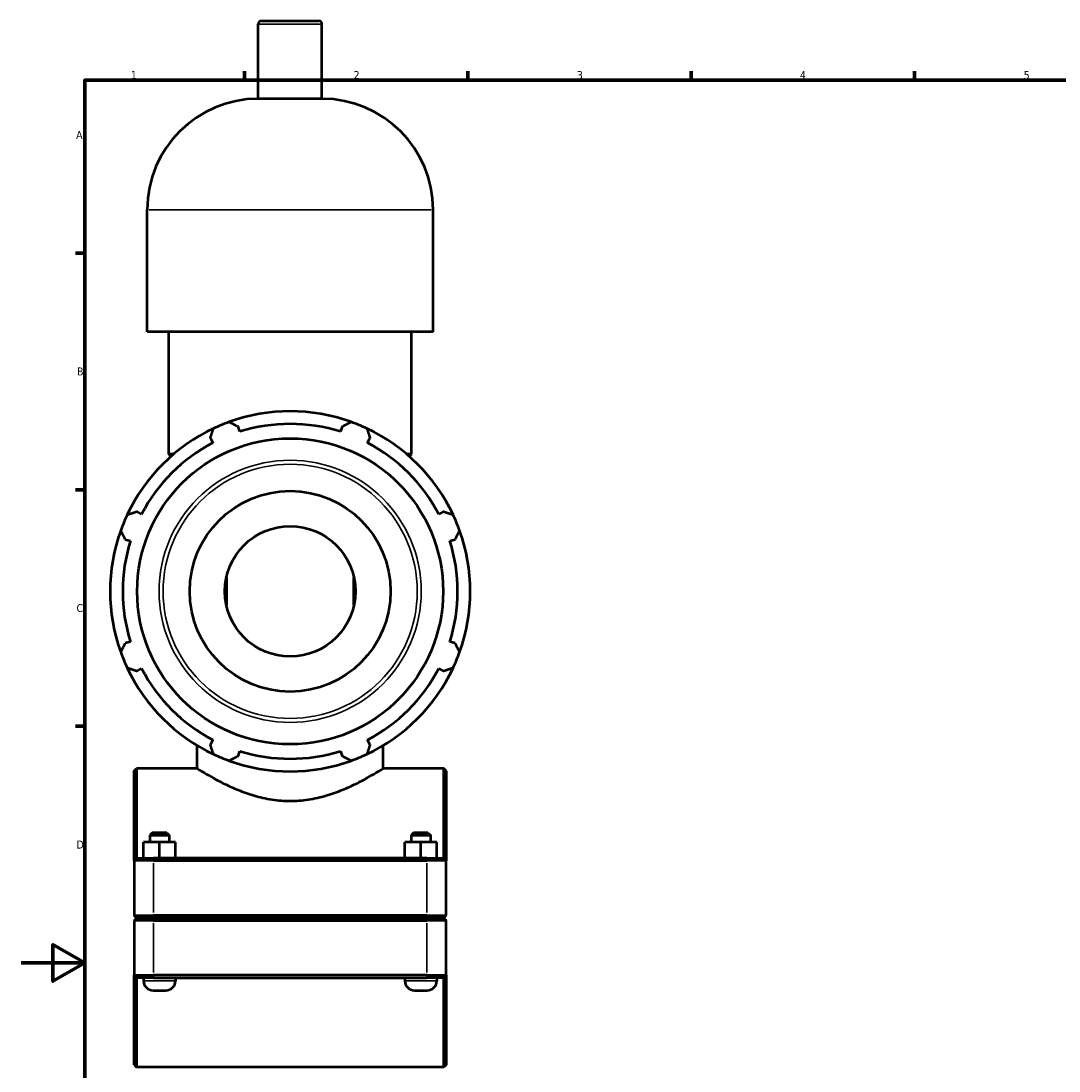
# Model space of a CAD drawing. Header units: millimetres. Extents: x 0 to 1053, y -24 to 1487.
# Tile 2 of 8: x 0 to 326, y 263 to 593. Entities that reach past the tile are written whole.
import ezdxf

# ---------------------------------------------------------------- set-up
doc = ezdxf.new("R2010")
doc.units = ezdxf.units.MM
for name, color, linetype, lineweight in [('Border (ISO)', 7, 'Continuous', 70), ('Visible (ISO)', 7, 'Continuous', 50), ('Visible Narrow (ISO)', 7, 'Continuous', 35)]:
    doc.layers.add(name, color=color, linetype=linetype, lineweight=lineweight)
doc.styles.add('Note Text (ISO)', font='tahoma.ttf')

# ---------------------------------------------------------------- blocks, each defined once
blk = doc.blocks.new('Borders Default Border')
at = {"layer": 'Border (ISO)'}
for p, q in [((70.08, 574), (70.08, 576.9)), ((140.17, 574), (140.17, 576.9)), ((210.25, 574), (210.25, 576.9)), ((280.33, 574), (280.33, 576.9)), ((20, 519.75), (17.1, 519.75)), ((20, 445.5), (17.1, 445.5)), ((20, 371.25), (17.1, 371.25))]:
    blk.add_line(p, q, dxfattribs=at)
at = {"layer": 'Border (ISO)', "flags": 128}
for points in [[(20, 20), (20, 574), (821, 574), (821, 20), (20, 20)], [(0, 297), (20, 297), (10, 302.77), (10, 291.23), (20, 297)]]:
    blk.add_lwpolyline(points, dxfattribs=at)
at = {"layer": 'Border (ISO)', "color": 232, "true_color": 0xca0064, "char_height": 2.5, "attachment_point": 7, "style": 'Note Text (ISO)'}
for s, insert in [('1', (34.48, 574.4)), ('2', (104.37, 574.4)), ('3', (174.43, 574.35)), ('4', (244.42, 574.4)), ('5', (314.64, 574.35)), ('A', (17.29, 555.62)), ('B', (17.59, 481.37)), ('C', (17.43, 407.08)), ('D', (17.43, 332.88))]:
    blk.add_mtext(s, dxfattribs=dict(at, insert=insert))

msp = doc.modelspace()

# ---------------------------------------------------------------- linework, layer by layer
at = {"layer": 'Visible (ISO)'}
for p, q in [((74.471, 568.215), (74.471, 591.615)), ((75.471, 592.615), (93.446, 592.615)), ((94.446, 568.215), (94.446, 591.615)), ((94.446, 568.215), (74.471, 568.215)), ((39.614, 495.015), (39.614, 533.358)), ((129.304, 495.015), (129.304, 533.358)), ((129.304, 495.015), (39.614, 495.015)), ((46.34, 456.672), (46.34, 495.015)), ((122.577, 456.672), (122.577, 495.015)), ((68.658, 463.728), (68.148, 465.344)), ((100.769, 465.344), (100.259, 463.728)), ((59.413, 461.726), (60.196, 460.223)), ((108.721, 460.223), (109.504, 461.726)), ((47.875, 456.672), (46.34, 456.672)), ((47.053, 455.959), (46.34, 456.672)), ((122.577, 456.672), (121.042, 456.672)), ((121.864, 455.959), (122.577, 456.672)), ((37.851, 437.877), (36.347, 438.66)), ((132.57, 438.66), (131.067, 437.877)), ((32.729, 429.925), (34.345, 429.415)), ((134.572, 429.415), (136.188, 429.925)), ((64.459, 418), (64.459, 409.23)), ((104.459, 409.23), (104.459, 418)), ((34.345, 397.814), (32.729, 397.305)), ((136.188, 397.305), (134.572, 397.814)), ((36.347, 388.57), (37.851, 389.352)), ((131.067, 389.352), (132.57, 388.57)), ((60.196, 367.007), (59.413, 365.503)), ((109.504, 365.503), (108.721, 367.007)), ((55.309, 357.99), (55.309, 365.215)), ((68.148, 361.885), (68.658, 363.502)), ((100.259, 363.502), (100.769, 361.885)), ((113.608, 357.99), (113.608, 365.215)), ((35.459, 357.24), (36.209, 357.99)), ((35.459, 329.115), (35.459, 357.24)), ((36.209, 357.99), (36.209, 329.865)), ((55.309, 357.99), (36.209, 357.99)), ((132.709, 357.99), (113.608, 357.99)), ((132.709, 329.865), (132.709, 357.99)), ((133.459, 357.24), (132.709, 357.99)), ((133.459, 357.24), (133.459, 329.115)), ((41.209, 337.865), (40.459, 337.115)), ((40.459, 337.115), (46.459, 337.115)), ((40.459, 337.115), (40.459, 334.865)), ((45.709, 337.865), (41.209, 337.865)), ((45.709, 337.865), (46.459, 337.115)), ((46.459, 337.115), (46.459, 334.865)), ((123.209, 337.865), (122.459, 337.115)), ((122.459, 337.115), (128.459, 337.115)), ((122.459, 337.115), (122.459, 334.865)), ((127.709, 337.865), (123.209, 337.865)), ((127.709, 337.865), (128.459, 337.115)), ((128.459, 337.115), (128.459, 334.865)), ((38.443, 329.865), (38.443, 334.865)), ((43.428, 334.865), (38.443, 334.865)), ((43.428, 329.865), (43.428, 334.865)), ((48.443, 334.865), (43.428, 334.865)), ((48.443, 329.865), (48.443, 334.865)), ((48.474, 334.865), (48.443, 334.865)), ((48.474, 329.865), (48.474, 334.865)), ((120.443, 329.865), (120.443, 334.865)), ((125.428, 334.865), (120.443, 334.865)), ((125.428, 329.865), (125.428, 334.865)), ((130.443, 334.865), (125.428, 334.865)), ((130.443, 329.865), (130.443, 334.865)), ((130.474, 334.865), (130.443, 334.865)), ((130.474, 329.865), (130.474, 334.865)), ((36.209, 329.865), (35.459, 329.115)), ((36.209, 329.865), (41.559, 329.865)), ((127.359, 329.865), (41.559, 329.865)), ((127.359, 329.865), (132.709, 329.865)), ((132.709, 329.865), (133.459, 329.115)), ((41.559, 329.115), (35.459, 329.115)), ((35.459, 329.115), (35.459, 311.915)), ((41.559, 329.115), (127.359, 329.115)), ((133.459, 329.115), (127.359, 329.115)), ((133.459, 311.915), (133.459, 329.115)), ((36.209, 311.165), (35.459, 311.915)), ((35.459, 311.915), (41.559, 311.915)), ((36.209, 311.065), (35.459, 310.315)), ((41.559, 310.315), (35.459, 310.315)), ((35.459, 310.315), (35.459, 293.115)), ((41.559, 311.165), (36.209, 311.165)), ((36.209, 311.065), (41.559, 311.065)), ((38.459, 311.165), (38.459, 311.065)), ((127.359, 311.915), (41.559, 311.915)), ((41.559, 311.165), (127.359, 311.165)), ((127.359, 311.065), (41.559, 311.065)), ((41.559, 310.315), (127.359, 310.315)), ((48.459, 311.165), (48.459, 311.065)), ((120.459, 311.165), (120.459, 311.065)), ((127.359, 311.915), (133.459, 311.915)), ((132.709, 311.165), (127.359, 311.165)), ((127.359, 311.065), (132.709, 311.065)), ((133.459, 310.315), (127.359, 310.315)), ((130.459, 311.165), (130.459, 311.065)), ((132.709, 311.165), (133.459, 311.915)), ((132.709, 311.065), (133.459, 310.315)), ((133.459, 293.115), (133.459, 310.315)), ((35.459, 293.115), (41.559, 293.115)), ((35.459, 264.99), (35.459, 293.115)), ((36.209, 292.365), (35.459, 293.115)), ((36.209, 292.365), (36.209, 264.24)), ((41.559, 292.365), (36.209, 292.365)), ((38.459, 292.365), (38.459, 291.365)), ((127.359, 293.115), (41.559, 293.115)), ((41.559, 292.365), (127.359, 292.365)), ((48.459, 292.365), (48.459, 291.365)), ((120.459, 292.365), (120.459, 291.365)), ((127.359, 293.115), (133.459, 293.115)), ((132.709, 292.365), (127.359, 292.365)), ((130.459, 292.365), (130.459, 291.365)), ((132.709, 292.365), (133.459, 293.115)), ((132.709, 264.24), (132.709, 292.365)), ((133.459, 293.115), (133.459, 264.99)), ((41.459, 288.365), (45.459, 288.365)), ((123.459, 288.365), (127.459, 288.365)), ((35.459, 264.99), (36.209, 264.24)), ((132.709, 264.24), (36.209, 264.24)), ((133.459, 264.99), (132.709, 264.24))]:
    msp.add_line(p, q, dxfattribs=at)
for radius in [48.003, 31.5, 20.475]:
    msp.add_circle((84.459, 413.615), radius, dxfattribs=at)
for centre, radius, start, end in [((75.471, 591.615), 1, 90, 180), ((93.446, 591.615), 1, 0, 90), ((74.471, 533.358), 34.857, 90, 180), ((94.446, 533.358), 34.857, 0, 90), ((84.459, 413.615), 56.5, 70.20802, 109.79198), ((84.459, 413.615), 56.5, 115.20802, 154.79198), ((84.459, 413.615), 56.5, 109.79198, 115.20802), ((84.459, 413.615), 52.545, 72.5, 107.5), ((84.459, 413.615), 56.5, 64.79198, 70.20802), ((84.459, 413.615), 56.5, 25.20802, 64.79198), ((84.459, 413.615), 52.545, 117.5, 152.5), ((84.459, 413.615), 52.545, 27.5, 62.5), ((84.459, 413.615), 56.5, 154.79198, 160.20802), ((84.459, 413.615), 56.5, 19.79198, 25.20802), ((84.459, 413.615), 56.5, 160.20802, 199.79198), ((84.459, 413.615), 56.5, 340.20802, 19.79198), ((84.459, 413.615), 52.545, 162.5, 197.5), ((84.459, 413.615), 52.545, 342.5, 17.5), ((84.459, 413.615), 56.5, 199.79198, 205.20802), ((84.459, 413.615), 56.5, 334.79198, 340.20802), ((84.459, 413.615), 56.5, 205.20802, 244.79198), ((84.459, 413.615), 52.545, 207.5, 242.5), ((84.459, 413.615), 56.5, 295.20802, 334.79198), ((84.459, 413.615), 52.545, 297.5, 332.5), ((84.459, 413.615), 52.545, 252.5, 287.5), ((84.459, 413.615), 56.5, 244.79198, 250.20802), ((84.459, 413.615), 56.5, 250.20802, 289.79198), ((84.459, 413.615), 56.5, 289.79198, 295.20802), ((41.459, 291.365), 3, 180, 270), ((45.459, 291.365), 3, 270, 0), ((123.459, 291.365), 3, 180, 270), ((127.459, 291.365), 3, 270, 0)]:
    msp.add_arc(centre, radius, start, end, dxfattribs=at)
for points, weights in [([(59.413, 461.726), (59.894, 463.2), (60.395, 464.734)], [1.00269704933, 1.00175658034, 1]), ([(65.327, 466.777), (66.767, 466.046), (68.148, 465.344)], [1, 1.00175658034, 1.00269704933]), ([(100.769, 465.344), (102.151, 466.046), (103.59, 466.777)], [1.00269704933, 1.00175658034, 1]), ([(108.522, 464.734), (109.023, 463.2), (109.504, 461.726)], [1, 1.00175658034, 1.00269704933]), ([(33.339, 437.679), (34.874, 438.179), (36.347, 438.66)], [1, 1.00175658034, 1.00269704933]), ([(132.57, 438.66), (134.043, 438.179), (135.578, 437.679)], [1.00269704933, 1.00175658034, 1]), ([(32.729, 429.925), (32.027, 431.307), (31.296, 432.746)], [1.00269704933, 1.00175658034, 1]), ([(137.621, 432.746), (136.89, 431.307), (136.188, 429.925)], [1, 1.00175658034, 1.00269704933]), ([(31.296, 394.484), (32.027, 395.923), (32.729, 397.305)], [1, 1.00175658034, 1.00269704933]), ([(136.188, 397.305), (136.89, 395.923), (137.621, 394.484)], [1.00269704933, 1.00175658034, 1]), ([(36.347, 388.57), (34.874, 389.05), (33.339, 389.551)], [1.00269704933, 1.00175658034, 1]), ([(135.578, 389.551), (134.043, 389.05), (132.57, 388.57)], [1, 1.00175658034, 1.00269704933]), ([(60.395, 362.496), (59.894, 364.03), (59.413, 365.503)], [1, 1.00175658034, 1.00269704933]), ([(109.504, 365.503), (109.023, 364.03), (108.522, 362.496)], [1.00269704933, 1.00175658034, 1]), ([(68.148, 361.885), (66.767, 361.183), (65.327, 360.452)], [1.00269704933, 1.00175658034, 1]), ([(103.59, 360.452), (102.151, 361.183), (100.769, 361.885)], [1, 1.00175658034, 1.00269704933])]:
    msp.add_rational_spline(points, weights, degree=2, dxfattribs=at)
msp.add_open_spline([(55.309, 357.99), (55.309, 357.99), (55.495, 357.873), (56.26, 357.404), (56.838, 357.051), (58.343, 356.162), (59.272, 355.625), (61.394, 354.46), (62.587, 353.832), (65.117, 352.593), (66.55, 351.935), (69.677, 350.663), (71.372, 350.05), (74.936, 349.001), (76.809, 348.566), (80.62, 347.977), (82.558, 347.824), (86.359, 347.824), (88.297, 347.977), (92.108, 348.566), (93.981, 349.001), (97.545, 350.05), (99.24, 350.663), (102.367, 351.935), (103.8, 352.593), (106.33, 353.832), (107.524, 354.46), (109.645, 355.625), (110.574, 356.162), (112.079, 357.051), (112.657, 357.404), (113.422, 357.873), (113.608, 357.99), (113.608, 357.99)], degree=3, knots=[4.5442381, 4.5442381, 4.5442381, 4.5442381, 5.1100712, 5.1100712, 5.6759042, 5.6759042, 6.2417372, 6.2417372, 6.8075702, 6.8075702, 7.3777967, 7.3777967, 7.9480233, 7.9480233, 8.5182498, 8.5182498, 9.0884763, 9.0884763, 9.6587028, 9.6587028, 10.2289293, 10.2289293, 10.7991558, 10.7991558, 11.3693824, 11.3693824, 11.9352154, 11.9352154, 12.5010484, 12.5010484, 13.0668814, 13.0668814, 13.6327144, 13.6327144, 13.6327144, 13.6327144], dxfattribs=at)
at = {"layer": 'Visible Narrow (ISO)'}
for p, q in [((94.323, 591.615), (74.594, 591.615)), ((128.751, 533.358), (40.166, 533.358)), ((41.559, 329.827), (41.559, 329.152)), ((127.359, 329.827), (127.359, 329.152)), ((41.559, 312.775), (41.559, 328.255)), ((127.359, 328.255), (127.359, 312.775)), ((41.559, 311.202), (41.559, 311.877)), ((41.559, 311.027), (41.559, 310.352)), ((127.359, 311.202), (127.359, 311.877)), ((127.359, 311.027), (127.359, 310.352)), ((41.559, 293.975), (41.559, 309.455)), ((127.359, 309.455), (127.359, 293.975)), ((48.397, 291.365), (38.52, 291.365)), ((41.559, 292.402), (41.559, 293.077)), ((130.397, 291.365), (120.52, 291.365)), ((127.359, 292.402), (127.359, 293.077))]:
    msp.add_line(p, q, dxfattribs=at)
for radius in [41.134, 39.893]:
    msp.add_circle((84.459, 413.615), radius, dxfattribs=at)

# ---------------------------------------------------------------- block references
msp.add_blockref('Borders Default Border', (0, 0))

doc.saveas('drawing.dxf')
